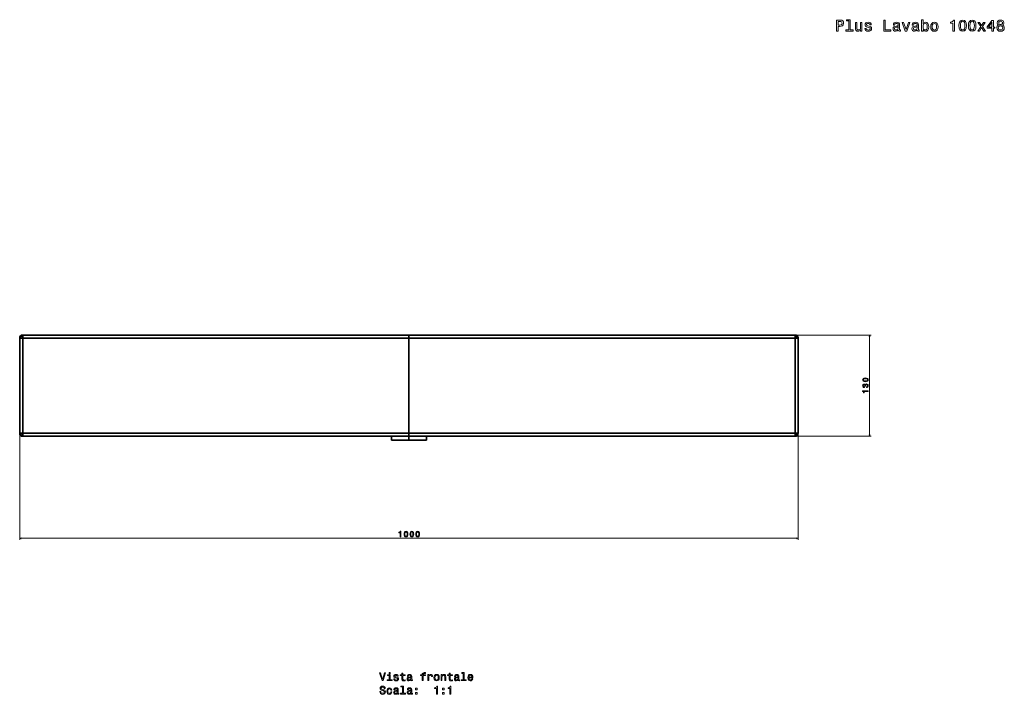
# Model space of a CAD drawing. Extents: x 86 to 2775, y -79 to 1843.
# Tile 2 of 3: x 86 to 1350, y 977 to 1843. Entities that reach past the tile are written whole.
import ezdxf

# ---------------------------------------------------------------- set-up
doc = ezdxf.new("R2010")
doc.units = 0

msp = doc.modelspace()

# ---------------------------------------------------------------- linework, layer by layer
at = {"color": 7, "lineweight": 35, "ltscale": 0.018781}
for p, q in [((86.3, 1434.2), (85.5, 1434.2)), ((89.5, 1438.2), (89.5, 1437.4)), ((1081.5, 1437.4), (1081.5, 1438.2)), ((85.5, 1312.2), (86.3, 1312.2)), ((89.5, 1308.9), (89.5, 1308.2)), ((1081.5, 1308.2), (1081.5, 1308.9))]:
    msp.add_line(p, q, dxfattribs=at)
at = {"color": 7, "lineweight": 35}
for p, q in [((85.5, 1312.2), (85.5, 1434.2)), ((85.5, 1434.2), (85.5, 1312.2)), ((89.5, 1438.2), (585.5, 1438.2)), ((89.5, 1438.2), (585.5, 1438.2)), ((89.5, 1434.2), (89.5, 1312.2)), ((585.5, 1434.2), (89.5, 1434.2)), ((89.5, 1312.2), (89.5, 1434.2)), ((89.5, 1434.2), (585.5, 1434.2)), ((585.5, 1438.2), (1081.5, 1438.2)), ((585.5, 1438.2), (1081.5, 1438.2)), ((1081.5, 1434.2), (585.5, 1434.2)), ((585.5, 1434.2), (1081.5, 1434.2)), ((585.5, 1312.2), (585.5, 1434.2)), ((585.5, 1434.2), (585.5, 1312.2)), ((1081.5, 1312.2), (1081.5, 1434.2)), ((1081.5, 1434.2), (1081.5, 1312.2)), ((1085.5, 1434.2), (1085.5, 1312.2)), ((1085.5, 1312.2), (1085.5, 1434.2)), ((89.5, 1312.2), (585.5, 1312.2)), ((585.5, 1312.2), (89.5, 1312.2)), ((585.5, 1308.2), (89.5, 1308.2)), ((89.5, 1308.2), (563, 1308.2)), ((585.5, 1303.2), (563, 1303.2)), ((585.5, 1312.2), (1081.5, 1312.2)), ((1081.5, 1312.2), (585.5, 1312.2)), ((1081.5, 1308.2), (585.5, 1308.2)), ((608, 1303.2), (585.5, 1303.2)), ((608, 1308.2), (1081.5, 1308.2))]:
    msp.add_line(p, q, dxfattribs=at)
at = {"color": 7, "lineweight": 35, "ltscale": 0.1}
for p, q in [((85.5, 1434.2), (89.5, 1434.2)), ((89.5, 1434.2), (89.5, 1438.2)), ((585.5, 1434.2), (585.5, 1438.2)), ((585.5, 1438.2), (585.5, 1434.2)), ((1081.5, 1438.2), (1081.5, 1434.2)), ((1081.5, 1434.2), (1085.5, 1434.2)), ((89.5, 1312.2), (85.5, 1312.2)), ((89.5, 1308.2), (89.5, 1312.2)), ((585.5, 1308.2), (585.5, 1312.2)), ((585.5, 1312.2), (585.5, 1308.2)), ((1085.5, 1312.2), (1081.5, 1312.2)), ((1081.5, 1312.2), (1081.5, 1308.2))]:
    msp.add_line(p, q, dxfattribs=at)
at = {"color": 7, "lineweight": 35, "ltscale": 0.081219}
for p, q in [((89.5, 1434.2), (86.3, 1434.2)), ((89.5, 1437.4), (89.5, 1434.2)), ((1081.5, 1434.2), (1081.5, 1437.4)), ((86.3, 1312.2), (89.5, 1312.2)), ((89.5, 1312.2), (89.5, 1308.9)), ((1081.5, 1308.9), (1081.5, 1312.2))]:
    msp.add_line(p, q, dxfattribs=at)
at = {"color": 7, "lineweight": 35, "ltscale": 0.081213}
for p, q in [((1084.8, 1434.2), (1081.5, 1434.2)), ((1081.5, 1312.2), (1084.8, 1312.2))]:
    msp.add_line(p, q, dxfattribs=at)
at = {"color": 7, "lineweight": 13}
for p, q in [((1083.5, 1438.2), (1179.3, 1438.2)), ((1177.3, 1308.2), (1177.3, 1438.2)), ((85.5, 1310.2), (85.5, 1175.1)), ((1083.5, 1308.2), (1179.3, 1308.2)), ((1085.5, 1310.2), (1085.5, 1175.1)), ((85.5, 1177.1), (1085.5, 1177.1))]:
    msp.add_line(p, q, dxfattribs=at)
at = {"color": 7, "lineweight": 35, "ltscale": 0.018787}
for p, q in [((1085.5, 1434.2), (1084.8, 1434.2)), ((1084.8, 1312.2), (1085.5, 1312.2))]:
    msp.add_line(p, q, dxfattribs=at)
at = {"color": 7, "lineweight": 35, "ltscale": 0.125003}
for p, q in [((563, 1308.2), (563, 1303.2)), ((585.5, 1303.2), (585.5, 1308.2)), ((608, 1303.2), (608, 1308.2))]:
    msp.add_line(p, q, dxfattribs=at)
at = {"color": 7, "lineweight": 35, "ltscale": 0.125006}
msp.add_line((585.5, 1308.2), (585.5, 1303.2), dxfattribs=at)
at = {"color": 7, "lineweight": 13}
for points in [[(1134.8, 1828.7), (1136.7, 1828.7), (1136.7, 1834.7), (1138.7, 1834.7), (1140.8, 1834.8), (1142.5, 1835.5), (1143.5, 1836.8), (1143.9, 1838.7), (1143.6, 1840.4), (1142.8, 1841.7), (1141.5, 1842.5), (1139.6, 1842.7), (1134.8, 1842.7)], [(1139.1, 1841), (1140.4, 1840.9), (1141.2, 1840.5), (1141.8, 1839.8), (1141.9, 1838.7), (1141.7, 1837.5), (1141.2, 1836.8), (1140.3, 1836.5), (1139, 1836.4), (1136.7, 1836.4), (1136.7, 1841)], [(1150.6, 1841.7), (1150.6, 1830.2), (1146.9, 1830.2), (1146.9, 1828.7), (1156, 1828.7), (1156, 1830.2), (1152.3, 1830.2), (1152.3, 1843.2), (1147.8, 1843.2), (1147.8, 1841.7)], [(1167.5, 1839.6), (1165.8, 1839.6), (1165.8, 1833.3), (1165.5, 1831.9), (1165, 1830.8), (1164.1, 1830.2), (1162.9, 1830), (1161.9, 1830.1), (1161.3, 1830.6), (1161, 1831.4), (1160.9, 1832.6), (1160.9, 1839.6), (1159.1, 1839.6), (1159.1, 1832.5), (1159.2, 1831), (1159.6, 1829.8), (1160.7, 1828.7), (1162.6, 1828.4), (1163.6, 1828.5), (1164.5, 1828.9), (1165.2, 1829.5), (1165.8, 1830.4), (1165.8, 1828.7), (1167.5, 1828.7)], [(1176.6, 1835.1), (1174.9, 1835.5), (1173.6, 1835.9), (1173.2, 1836.9), (1173.3, 1837.5), (1173.8, 1838), (1174.4, 1838.3), (1175.4, 1838.4), (1176.4, 1838.3), (1177.1, 1838), (1177.6, 1837.4), (1177.8, 1836.7), (1179.5, 1836.7), (1179.5, 1836.7), (1179.2, 1838), (1178.4, 1839.1), (1177.1, 1839.7), (1175.4, 1840), (1173.7, 1839.7), (1172.5, 1839.1), (1171.7, 1838.1), (1171.4, 1836.8), (1171.6, 1835.6), (1172.2, 1834.8), (1173.1, 1834.2), (1174.5, 1833.7), (1176.4, 1833.2), (1177.7, 1832.7), (1178, 1832.3), (1178.1, 1831.7), (1177.9, 1831), (1177.4, 1830.4), (1176.6, 1830.1), (1175.6, 1829.9), (1174.5, 1830.1), (1173.7, 1830.5), (1173.1, 1831.2), (1172.9, 1832.1), (1171.2, 1832.1), (1171.5, 1830.5), (1172.3, 1829.3), (1173.6, 1828.6), (1175.4, 1828.4), (1177.3, 1828.6), (1178.7, 1829.3), (1179.6, 1830.5), (1179.9, 1831.9), (1179.6, 1833.2), (1179, 1834.1), (1178, 1834.6)], [(1195.7, 1828.7), (1204.7, 1828.7), (1204.7, 1830.4), (1197.5, 1830.4), (1197.5, 1842.7), (1195.7, 1842.7)], [(1214.2, 1830.2), (1214.2, 1830.1), (1214.3, 1829.4), (1214.6, 1828.9), (1215.9, 1828.5), (1216.8, 1828.7), (1216.8, 1830.1), (1216.4, 1830), (1215.9, 1830.3), (1215.8, 1831.1), (1215.8, 1836.7), (1215.5, 1838.1), (1214.8, 1839.1), (1213.6, 1839.7), (1211.8, 1840), (1210.2, 1839.7), (1208.9, 1839), (1208.1, 1838), (1207.9, 1836.6), (1207.9, 1836.4), (1209.4, 1836.4), (1209.6, 1837.3), (1210, 1837.9), (1210.8, 1838.2), (1211.8, 1838.4), (1212.8, 1838.3), (1213.5, 1838), (1213.9, 1837.5), (1214, 1836.7), (1214, 1835.9), (1213.6, 1835.5), (1212.8, 1835.3), (1211.3, 1835.1), (1209.6, 1834.7), (1208.4, 1834.1), (1207.6, 1833.1), (1207.4, 1831.6), (1207.6, 1830.3), (1208.2, 1829.3), (1209.2, 1828.6), (1210.6, 1828.4), (1212.5, 1828.8)], [(1214, 1832.5), (1213.7, 1831.5), (1213.1, 1830.7), (1212.1, 1830.2), (1210.9, 1830), (1210.2, 1830.1), (1209.6, 1830.4), (1209.3, 1831), (1209.2, 1831.8), (1209.3, 1832.5), (1209.6, 1833), (1210.9, 1833.5), (1212.5, 1833.8), (1214, 1834.3)], [(1223.1, 1828.7), (1225, 1828.7), (1229, 1839.6), (1227.1, 1839.6), (1224.1, 1830.8), (1221, 1839.6), (1219.1, 1839.6)], [(1238.5, 1830.2), (1238.5, 1830.1), (1238.6, 1829.4), (1238.9, 1828.9), (1240.1, 1828.5), (1241.1, 1828.7), (1241.1, 1830.1), (1240.7, 1830), (1240.1, 1830.3), (1240, 1831.1), (1240, 1836.7), (1239.8, 1838.1), (1239.1, 1839.1), (1237.9, 1839.7), (1236.1, 1840), (1234.4, 1839.7), (1233.2, 1839), (1232.4, 1838), (1232.1, 1836.6), (1232.1, 1836.4), (1233.7, 1836.4), (1233.9, 1837.3), (1234.3, 1837.9), (1235, 1838.2), (1236.1, 1838.4), (1237.1, 1838.3), (1237.8, 1838), (1238.2, 1837.5), (1238.3, 1836.7), (1238.3, 1835.9), (1237.9, 1835.5), (1237.1, 1835.3), (1235.6, 1835.1), (1233.9, 1834.7), (1232.6, 1834.1), (1231.9, 1833.1), (1231.7, 1831.6), (1231.9, 1830.3), (1232.5, 1829.3), (1233.5, 1828.6), (1234.9, 1828.4), (1236.8, 1828.8)], [(1238.3, 1832.5), (1238, 1831.5), (1237.4, 1830.7), (1236.4, 1830.2), (1235.2, 1830), (1234.5, 1830.1), (1233.9, 1830.4), (1233.6, 1831), (1233.5, 1831.8), (1233.6, 1832.5), (1233.9, 1833), (1235.2, 1833.5), (1236.8, 1833.8), (1238.3, 1834.3)], [(1245.9, 1830.4), (1247.2, 1828.9), (1249, 1828.4), (1250.7, 1828.7), (1252, 1829.9), (1252.9, 1831.7), (1253.2, 1834.2), (1252.9, 1836.6), (1252, 1838.4), (1250.7, 1839.6), (1249, 1840), (1247.2, 1839.4), (1246.5, 1838.8), (1245.9, 1837.9), (1245.9, 1843.2), (1244.1, 1843.2), (1244.1, 1828.7), (1245.9, 1828.7)], [(1251.4, 1834.2), (1251.2, 1832.4), (1250.6, 1831), (1249.8, 1830.2), (1248.7, 1830), (1247.5, 1830.2), (1246.6, 1831), (1246.1, 1832.3), (1245.9, 1834.2), (1246.1, 1836), (1246.6, 1837.3), (1247.5, 1838.1), (1248.7, 1838.4), (1249.8, 1838.1), (1250.6, 1837.3), (1251.2, 1836)], [(1255.8, 1834.2), (1256.1, 1831.7), (1257.1, 1829.9), (1258.5, 1828.7), (1260.5, 1828.4), (1262.5, 1828.7), (1263.9, 1829.9), (1264.9, 1831.7), (1265.2, 1834.2), (1264.9, 1836.6), (1263.9, 1838.4), (1262.5, 1839.6), (1260.5, 1840), (1258.5, 1839.6), (1257.1, 1838.4), (1256.1, 1836.6)], [(1257.6, 1834.2), (1257.8, 1836), (1258.4, 1837.3), (1259.3, 1838.1), (1260.5, 1838.4), (1261.7, 1838.1), (1262.6, 1837.3), (1263.2, 1836), (1263.4, 1834.2), (1263.2, 1832.3), (1262.6, 1831), (1261.7, 1830.2), (1260.5, 1829.9), (1259.3, 1830.2), (1258.4, 1831), (1257.8, 1832.3)], [(1284.4, 1828.7), (1286.3, 1828.7), (1286.3, 1842.8), (1284.9, 1842.8), (1284.5, 1841.6), (1283.8, 1840.8), (1282.7, 1840.3), (1281.2, 1840.1), (1281.2, 1838.7), (1284.4, 1838.7)], [(1292.1, 1835.6), (1292.4, 1832.4), (1293.3, 1830.2), (1294.8, 1828.8), (1296.9, 1828.3), (1299, 1828.8), (1300.5, 1830.2), (1301.5, 1832.4), (1301.8, 1835.6), (1301.5, 1838.7), (1301.1, 1840), (1300.5, 1841), (1299, 1842.4), (1296.9, 1842.8), (1294.8, 1842.4), (1293.3, 1841), (1292.4, 1838.7)], [(1294, 1835.6), (1294.2, 1838), (1294.7, 1839.8), (1295.6, 1840.8), (1296.9, 1841.2), (1298.3, 1840.8), (1299.2, 1839.8), (1299.7, 1838), (1299.8, 1835.6), (1299.7, 1833.1), (1299.2, 1831.4), (1298.3, 1830.3), (1296.9, 1830), (1295.6, 1830.3), (1294.7, 1831.4), (1294.2, 1833.1)], [(1304.2, 1835.6), (1304.5, 1832.4), (1305.5, 1830.2), (1307, 1828.8), (1309.1, 1828.3), (1311.2, 1828.8), (1312.7, 1830.2), (1313.6, 1832.4), (1313.9, 1835.6), (1313.6, 1838.7), (1313.2, 1840), (1312.7, 1841), (1311.2, 1842.4), (1309.1, 1842.8), (1307, 1842.4), (1305.5, 1841), (1304.5, 1838.7)], [(1306.2, 1835.6), (1306.3, 1838), (1306.8, 1839.8), (1307.7, 1840.8), (1309.1, 1841.2), (1310.4, 1840.8), (1311.3, 1839.8), (1311.8, 1838), (1312, 1835.6), (1311.8, 1833.1), (1311.3, 1831.4), (1310.4, 1830.3), (1309.1, 1830), (1307.7, 1830.3), (1306.8, 1831.4), (1306.3, 1833.1)], [(1318.3, 1828.7), (1321.1, 1833), (1324, 1828.7), (1326.1, 1828.7), (1322.3, 1834.3), (1325.9, 1839.6), (1323.8, 1839.6), (1321.2, 1835.6), (1318.6, 1839.6), (1316.5, 1839.6), (1320.1, 1834.3), (1316.3, 1828.7)], [(1334.5, 1828.7), (1336.3, 1828.7), (1336.3, 1832.2), (1338.3, 1832.2), (1338.3, 1833.8), (1336.3, 1833.8), (1336.3, 1842.4), (1334.5, 1842.4), (1328.3, 1834), (1328.3, 1832.2), (1334.5, 1832.2)], [(1330, 1833.8), (1334.5, 1840.1), (1334.5, 1833.8)], [(1343, 1836.3), (1342, 1835.7), (1341.3, 1834.9), (1340.8, 1834), (1340.7, 1832.8), (1341, 1831), (1341.9, 1829.6), (1343.5, 1828.7), (1345.5, 1828.3), (1347.5, 1828.7), (1349.1, 1829.6), (1350, 1831), (1350.3, 1832.8), (1350.2, 1834), (1349.7, 1834.9), (1349, 1835.7), (1348, 1836.3), (1348.8, 1836.8), (1349.4, 1837.4), (1349.7, 1838.2), (1349.8, 1839.2), (1349.5, 1840.7), (1348.7, 1841.8), (1347.3, 1842.6), (1345.5, 1842.8), (1343.7, 1842.6), (1342.3, 1841.8), (1341.5, 1840.7), (1341.2, 1839.2), (1341.3, 1838.2), (1341.6, 1837.4)], [(1342.6, 1832.8), (1342.8, 1833.9), (1343.4, 1834.7), (1344.3, 1835.2), (1345.5, 1835.4), (1346.7, 1835.2), (1347.6, 1834.7), (1348.2, 1833.9), (1348.4, 1832.8), (1348.2, 1831.7), (1347.6, 1830.8), (1346.7, 1830.2), (1345.5, 1830), (1344.3, 1830.2), (1343.4, 1830.8), (1342.8, 1831.7)], [(1343.1, 1839.1), (1343.2, 1840), (1343.7, 1840.6), (1344.5, 1841.1), (1345.5, 1841.2), (1346.5, 1841.1), (1347.3, 1840.6), (1347.8, 1840), (1348, 1839.1), (1347.8, 1838.2), (1347.3, 1837.5), (1346.5, 1837), (1345.5, 1836.9), (1344.5, 1837), (1343.7, 1837.5), (1343.2, 1838.2)], [(1171.9, 1378.2), (1173.5, 1378.4), (1174.6, 1378.8), (1175.3, 1379.6), (1175.5, 1380.6), (1175.3, 1381.7), (1174.6, 1382.4), (1173.5, 1382.9), (1171.9, 1383.1), (1170.4, 1382.9), (1169.7, 1382.7), (1169.2, 1382.4), (1168.5, 1381.7), (1168.3, 1380.6), (1168.5, 1379.6), (1169.2, 1378.8), (1170.4, 1378.4)], [(1171.9, 1379.2), (1170.7, 1379.3), (1169.8, 1379.5), (1169.3, 1380), (1169.1, 1380.6), (1169.3, 1381.3), (1169.8, 1381.8), (1170.7, 1382), (1171.9, 1382.1), (1173.2, 1382), (1174, 1381.8), (1174.5, 1381.3), (1174.7, 1380.6), (1174.5, 1380), (1174, 1379.5), (1173.2, 1379.3)], [(1173.1, 1370.6), (1173.2, 1370.6), (1174.2, 1370.8), (1174.9, 1371.3), (1175.4, 1372), (1175.5, 1373), (1175.4, 1374.1), (1174.9, 1374.8), (1174.2, 1375.3), (1173.3, 1375.5), (1172.7, 1375.4), (1172.2, 1375.2), (1171.9, 1374.9), (1171.6, 1374.4), (1171, 1375), (1170.2, 1375.3), (1169.4, 1375.1), (1168.8, 1374.7), (1168.4, 1374), (1168.3, 1373), (1168.5, 1372.1), (1168.9, 1371.4), (1169.6, 1370.9), (1170.5, 1370.8), (1170.6, 1370.8), (1170.6, 1371.7), (1170, 1371.8), (1169.5, 1372), (1169.2, 1372.5), (1169.1, 1373.1), (1169.2, 1373.6), (1169.4, 1374), (1169.8, 1374.2), (1170.2, 1374.3), (1170.7, 1374.2), (1171, 1373.9), (1171.2, 1373.5), (1171.3, 1373), (1171.3, 1372.6), (1172.1, 1372.6), (1172.1, 1373.1), (1172.2, 1373.7), (1172.4, 1374.2), (1172.8, 1374.4), (1173.3, 1374.5), (1173.9, 1374.4), (1174.3, 1374.1), (1174.6, 1373.7), (1174.7, 1373.1), (1174.6, 1372.4), (1174.3, 1372), (1173.8, 1371.7), (1173.1, 1371.6)], [(1175.3, 1365.5), (1175.3, 1366.4), (1168.3, 1366.4), (1168.3, 1365.8), (1168.9, 1365.6), (1169.3, 1365.2), (1169.6, 1364.7), (1169.6, 1363.9), (1170.4, 1363.9), (1170.4, 1365.5)], [(574.1, 1179.1), (575, 1179.1), (575, 1186.2), (574.4, 1186.2), (574.2, 1185.5), (573.8, 1185.1), (573.3, 1184.9), (572.5, 1184.8), (572.5, 1184.1), (574.1, 1184.1)], [(579.3, 1182.5), (579.5, 1180.9), (580, 1179.8), (580.7, 1179.1), (581.8, 1178.9), (582.8, 1179.1), (583.6, 1179.8), (584, 1180.9), (584.2, 1182.5), (584, 1184.1), (583.8, 1184.7), (583.6, 1185.2), (582.8, 1185.9), (581.8, 1186.2), (580.7, 1185.9), (580, 1185.2), (579.5, 1184.1)], [(580.3, 1182.5), (580.4, 1183.7), (580.7, 1184.6), (581.1, 1185.1), (581.8, 1185.3), (582.4, 1185.1), (582.9, 1184.6), (583.2, 1183.7), (583.2, 1182.5), (583.2, 1181.3), (582.9, 1180.4), (582.4, 1179.9), (581.8, 1179.7), (581.1, 1179.9), (580.7, 1180.4), (580.4, 1181.3)], [(586.8, 1182.5), (587, 1180.9), (587.4, 1179.8), (588.2, 1179.1), (589.3, 1178.9), (590.3, 1179.1), (591, 1179.8), (591.5, 1180.9), (591.7, 1182.5), (591.5, 1184.1), (591.3, 1184.7), (591, 1185.2), (590.3, 1185.9), (589.3, 1186.2), (588.2, 1185.9), (587.4, 1185.2), (587, 1184.1)], [(587.8, 1182.5), (587.9, 1183.7), (588.1, 1184.6), (588.6, 1185.1), (589.3, 1185.3), (589.9, 1185.1), (590.4, 1184.6), (590.6, 1183.7), (590.7, 1182.5), (590.6, 1181.3), (590.4, 1180.4), (589.9, 1179.9), (589.3, 1179.7), (588.6, 1179.9), (588.1, 1180.4), (587.9, 1181.3)], [(594.3, 1182.5), (594.4, 1180.9), (594.9, 1179.8), (595.7, 1179.1), (596.7, 1178.9), (597.8, 1179.1), (598.5, 1179.8), (599, 1180.9), (599.1, 1182.5), (599, 1184.1), (598.8, 1184.7), (598.5, 1185.2), (597.8, 1185.9), (596.7, 1186.2), (595.7, 1185.9), (594.9, 1185.2), (594.4, 1184.1)], [(595.3, 1182.5), (595.3, 1183.7), (595.6, 1184.6), (596, 1185.1), (596.7, 1185.3), (597.4, 1185.1), (597.8, 1184.6), (598.1, 1183.7), (598.2, 1182.5), (598.1, 1181.3), (597.8, 1180.4), (597.4, 1179.9), (596.7, 1179.7), (596, 1179.9), (595.6, 1180.4), (595.3, 1181.3)], [(554.2, 1004.3), (551.7, 995.8), (549.1, 1004.3), (547.7, 1004.3), (551, 994.3), (552.4, 994.3), (555.6, 1004.3)], [(561.3, 995.4), (561.3, 1001.8), (558, 1001.8), (558, 1000.7), (560, 1000.7), (560, 995.4), (557.4, 995.4), (557.4, 994.3), (563.9, 994.3), (563.9, 995.4)], [(561.3, 1004.6), (560, 1004.6), (560, 1003.2), (561.3, 1003.2)], [(569.8, 998.8), (568.6, 999.1), (567.7, 999.4), (567.4, 1000.1), (567.5, 1000.6), (567.8, 1000.9), (568.3, 1001.1), (569, 1001.2), (569.7, 1001.1), (570.2, 1000.9), (570.6, 1000.5), (570.7, 1000), (571.9, 1000), (571.9, 1000), (571.7, 1000.9), (571.1, 1001.7), (570.2, 1002.1), (569, 1002.3), (567.8, 1002.1), (566.9, 1001.7), (566.3, 1001), (566.1, 1000.1), (566.3, 999.2), (566.7, 998.6), (567.3, 998.2), (568.3, 997.9), (569.7, 997.5), (570.6, 997.1), (570.8, 996.9), (570.9, 996.4), (570.8, 995.9), (570.4, 995.5), (569.9, 995.2), (569.1, 995.1), (568.3, 995.2), (567.7, 995.5), (567.4, 996), (567.2, 996.7), (566, 996.7), (566.2, 995.6), (566.8, 994.7), (567.7, 994.2), (569, 994), (570.4, 994.2), (571.3, 994.7), (572, 995.5), (572.2, 996.6), (572, 997.5), (571.6, 998.1), (570.8, 998.5)], [(576.4, 1000.7), (576.4, 996.8), (576.5, 995.6), (576.9, 994.7), (577.7, 994.2), (579.1, 994), (580.6, 994.1), (580.6, 995.2), (579.5, 995.1), (578.5, 995.2), (578, 995.6), (577.7, 996.2), (577.7, 997), (577.7, 1000.7), (580.6, 1000.7), (580.6, 1001.8), (577.7, 1001.8), (577.7, 1004), (576.4, 1004), (576.4, 1001.8), (574.2, 1001.8), (574.2, 1000.7)], [(588, 995.3), (588, 995.3), (588.1, 994.8), (588.3, 994.4), (589.2, 994.2), (589.9, 994.3), (589.9, 995.2), (589.6, 995.2), (589.2, 995.4), (589.1, 996), (589.1, 1000), (589, 1001), (588.5, 1001.7), (587.6, 1002.1), (586.3, 1002.3), (585.1, 1002.1), (584.2, 1001.6), (583.7, 1000.9), (583.5, 999.9), (583.5, 999.8), (584.6, 999.8), (584.7, 1000.4), (585, 1000.8), (585.6, 1001.1), (586.3, 1001.2), (587, 1001.1), (587.5, 1000.9), (587.8, 1000.5), (587.9, 1000), (587.8, 999.4), (587.6, 999.1), (587, 999), (586, 998.8), (584.7, 998.6), (583.8, 998.1), (583.3, 997.4), (583.2, 996.3), (583.3, 995.4), (583.8, 994.7), (584.5, 994.2), (585.5, 994.1), (586.8, 994.4)], [(602.5, 1000.7), (602.5, 994.3), (603.8, 994.3), (603.8, 1000.7), (606.7, 1000.7), (606.7, 1001.8), (603.8, 1001.8), (603.8, 1002.3), (603.9, 1002.8), (604.2, 1003.2), (604.8, 1003.4), (605.6, 1003.5), (606.7, 1003.5), (606.7, 1004.6), (605.3, 1004.6), (604.1, 1004.5), (603.2, 1004.1), (602.7, 1003.4), (602.5, 1002.5), (602.5, 1001.8), (600.2, 1001.8), (600.2, 1000.7)], [(609.9, 994.3), (611.2, 994.3), (611.2, 998.7), (611.3, 999.8), (611.7, 1000.6), (612.3, 1001), (613.2, 1001.2), (613.8, 1001.1), (614.3, 1000.8), (614.6, 1000.3), (614.7, 999.6), (616, 999.6), (615.8, 1000.8), (615.3, 1001.6), (614.5, 1002.1), (613.4, 1002.3), (612.7, 1002.2), (612.1, 1001.9), (611.5, 1001.4), (611.1, 1000.8), (611.1, 1002), (609.9, 1002)], [(617.7, 998.2), (618, 996.4), (618.6, 995.1), (619.7, 994.3), (621.1, 994), (622.5, 994.3), (623.5, 995.1), (624.2, 996.4), (624.4, 998.2), (624.2, 999.9), (623.5, 1001.2), (622.5, 1002), (621.1, 1002.3), (619.7, 1002), (618.6, 1001.2), (618, 999.9)], [(619, 998.2), (619.2, 999.5), (619.6, 1000.4), (620.2, 1001), (621.1, 1001.2), (622, 1001), (622.6, 1000.4), (623, 999.5), (623.1, 998.2), (623, 996.9), (622.6, 995.9), (622, 995.3), (621.1, 995.1), (620.2, 995.3), (619.6, 995.9), (619.2, 996.9)], [(626.8, 994.3), (628, 994.3), (628, 998.8), (628.2, 999.8), (628.6, 1000.5), (629.2, 1001), (630.1, 1001.2), (630.8, 1001), (631.2, 1000.6), (631.4, 1000), (631.5, 999.1), (631.5, 994.3), (632.8, 994.3), (632.8, 999.4), (632.7, 1000.4), (632.5, 1001.3), (631.6, 1002), (630.3, 1002.3), (629.6, 1002.2), (628.9, 1001.9), (628.4, 1001.5), (628, 1000.9), (628, 1002), (626.8, 1002)], [(637.2, 1000.7), (637.2, 996.8), (637.2, 995.6), (637.6, 994.7), (638.5, 994.2), (639.8, 994), (641.3, 994.1), (641.3, 995.2), (640.2, 995.1), (639.2, 995.2), (638.7, 995.6), (638.5, 996.2), (638.4, 997), (638.4, 1000.7), (641.3, 1000.7), (641.3, 1001.8), (638.4, 1001.8), (638.4, 1004), (637.2, 1004), (637.2, 1001.8), (635, 1001.8), (635, 1000.7)], [(648.7, 995.3), (648.7, 995.3), (648.8, 994.8), (649, 994.4), (649.9, 994.2), (650.6, 994.3), (650.6, 995.2), (650.3, 995.2), (649.9, 995.4), (649.8, 996), (649.8, 1000), (649.7, 1001), (649.2, 1001.7), (648.3, 1002.1), (647.1, 1002.3), (645.8, 1002.1), (644.9, 1001.6), (644.4, 1000.9), (644.2, 999.9), (644.2, 999.8), (645.3, 999.8), (645.4, 1000.4), (645.8, 1000.8), (646.3, 1001.1), (647, 1001.2), (647.7, 1001.1), (648.2, 1000.9), (648.5, 1000.5), (648.6, 1000), (648.6, 999.4), (648.3, 999.1), (647.8, 999), (646.7, 998.8), (645.4, 998.6), (644.6, 998.1), (644, 997.4), (643.9, 996.3), (644, 995.4), (644.5, 994.7), (645.2, 994.2), (646.2, 994.1), (647.5, 994.4)], [(655.3, 1003.6), (655.3, 995.4), (652.7, 995.4), (652.7, 994.3), (659.2, 994.3), (659.2, 995.4), (656.6, 995.4), (656.6, 1004.6), (653.3, 1004.6), (653.3, 1003.6)], [(662.6, 997.8), (667.7, 997.8), (667.7, 998.4), (667.4, 1000), (666.8, 1001.3), (665.8, 1002), (664.5, 1002.3), (663.1, 1002), (662.1, 1001.2), (661.5, 999.9), (661.3, 998.2), (661.5, 996.4), (662.1, 995.1), (663.1, 994.3), (664.4, 994), (665.5, 994.2), (666.5, 994.7), (667.1, 995.5), (667.5, 996.5), (666.3, 996.5), (666, 995.9), (665.6, 995.5), (664.6, 995.2), (663.8, 995.3), (663.1, 995.8), (662.7, 996.6), (662.6, 997.8)], [(662.6, 998.9), (662.7, 999.9), (663.1, 1000.6), (663.7, 1001), (664.5, 1001.2), (665.3, 1001), (665.9, 1000.6), (666.2, 999.9), (666.3, 998.9)], [(549.4, 980.3), (548.1, 980.3), (548.4, 978.8), (549.1, 977.7), (550.2, 977), (551.7, 976.7), (553.2, 977), (554.3, 977.6), (555, 978.6), (555.3, 979.9), (555.1, 981.1), (554.5, 981.9), (553.5, 982.4), (552.2, 982.7), (551, 983), (550.3, 983.3), (549.9, 983.8), (549.8, 984.5), (549.9, 985.2), (550.3, 985.7), (550.8, 986), (551.6, 986.1), (552.4, 986), (553.1, 985.6), (553.5, 984.9), (553.7, 984), (555, 984), (555, 984.1), (554.8, 985.4), (554.1, 986.4), (553, 987.1), (551.6, 987.3), (550.3, 987.1), (549.3, 986.5), (548.6, 985.5), (548.4, 984.3), (548.6, 983.2), (549.1, 982.5), (550, 982), (551.2, 981.6), (552.4, 981.3), (553.2, 981), (553.8, 980.5), (554, 979.8), (553.8, 979), (553.3, 978.4), (552.7, 978.1), (551.8, 978), (550.8, 978.1), (550, 978.6), (549.6, 979.3)], [(577.3, 986.3), (577.3, 978.1), (574.6, 978.1), (574.6, 977), (581.1, 977), (581.1, 978.1), (578.5, 978.1), (578.5, 987.4), (575.3, 987.4), (575.3, 986.3)], [(587.9, 997), (587.7, 996.3), (587.2, 995.7), (586.5, 995.3), (585.7, 995.2), (585.1, 995.2), (584.7, 995.5), (584.5, 995.9), (584.4, 996.4), (584.5, 996.9), (584.7, 997.3), (585.6, 997.7), (586.8, 997.9), (587.9, 998.2)], [(620.8, 977), (622.1, 977), (622.1, 987.1), (621.2, 987.1), (620.9, 986.2), (620.4, 985.6), (619.6, 985.3), (618.5, 985.2), (618.5, 984.1), (620.8, 984.1)], [(638.2, 977), (639.5, 977), (639.5, 987.1), (638.5, 987.1), (638.2, 986.2), (637.7, 985.6), (636.9, 985.3), (635.8, 985.2), (635.8, 984.1), (638.2, 984.1)], [(648.6, 997), (648.4, 996.3), (647.9, 995.7), (647.3, 995.3), (646.4, 995.2), (645.9, 995.2), (645.5, 995.5), (645.2, 995.9), (645.2, 996.4), (645.2, 996.9), (645.4, 997.3), (646.4, 997.7), (647.5, 997.9), (648.6, 998.2)], [(562.3, 982.2), (563.6, 982.2), (563.3, 983.3), (562.7, 984.3), (561.7, 984.8), (560.5, 985), (559.1, 984.7), (558, 983.9), (557.4, 982.6), (557.1, 980.9), (557.4, 979.1), (558, 977.8), (559, 977), (560.4, 976.7), (561.7, 977), (562.6, 977.6), (563.3, 978.5), (563.6, 979.8), (562.4, 979.8), (562.2, 979), (561.8, 978.4), (561.2, 978), (560.5, 977.9), (559.6, 978.1), (559, 978.6), (558.6, 979.6), (558.4, 980.9), (558.6, 982.2), (559, 983.1), (559.6, 983.7), (560.5, 983.9), (561.2, 983.8), (561.8, 983.5), (562.2, 982.9)], [(570.7, 978), (570.7, 978), (570.7, 977.5), (570.9, 977.1), (571.9, 976.9), (572.6, 977), (572.6, 978), (572.3, 977.9), (571.9, 978.1), (571.8, 978.7), (571.8, 982.7), (571.6, 983.7), (571.1, 984.4), (570.2, 984.9), (569, 985), (567.8, 984.9), (566.9, 984.4), (566.3, 983.6), (566.1, 982.6), (566.1, 982.5), (567.3, 982.5), (567.4, 983.1), (567.7, 983.5), (568.2, 983.8), (568.9, 983.9), (569.6, 983.8), (570.2, 983.6), (570.5, 983.2), (570.6, 982.7), (570.5, 982.1), (570.3, 981.8), (569.7, 981.7), (568.6, 981.6), (567.4, 981.3), (566.5, 980.8), (566, 980.1), (565.8, 979.1), (566, 978.1), (566.4, 977.4), (567.1, 976.9), (568.1, 976.8), (569.5, 977.1)], [(570.5, 979.7), (570.3, 979), (569.9, 978.4), (569.2, 978), (568.3, 977.9), (567.8, 978), (567.4, 978.2), (567.2, 978.6), (567.1, 979.2), (567.1, 979.7), (567.4, 980), (568.3, 980.4), (569.5, 980.6), (570.5, 981)], [(588, 978), (588, 978), (588.1, 977.5), (588.3, 977.1), (589.2, 976.9), (589.9, 977), (589.9, 978), (589.6, 977.9), (589.2, 978.1), (589.1, 978.7), (589.1, 982.7), (589, 983.7), (588.5, 984.4), (587.6, 984.9), (586.3, 985), (585.1, 984.9), (584.2, 984.4), (583.7, 983.6), (583.5, 982.6), (583.5, 982.5), (584.6, 982.5), (584.7, 983.1), (585, 983.5), (585.6, 983.8), (586.3, 983.9), (587, 983.8), (587.5, 983.6), (587.8, 983.2), (587.9, 982.7), (587.8, 982.1), (587.6, 981.8), (587, 981.7), (586, 981.6), (584.7, 981.3), (583.8, 980.8), (583.3, 980.1), (583.2, 979.1), (583.3, 978.1), (583.8, 977.4), (584.5, 976.9), (585.5, 976.8), (586.8, 977.1)], [(587.9, 979.7), (587.7, 979), (587.2, 978.4), (586.5, 978), (585.7, 977.9), (585.1, 978), (584.7, 978.2), (584.5, 978.6), (584.4, 979.2), (584.5, 979.7), (584.7, 980), (585.6, 980.4), (586.8, 980.6), (587.9, 981)], [(594.1, 982.6), (596.1, 982.6), (596.1, 984.8), (594.1, 984.8)], [(594.1, 977), (596.1, 977), (596.1, 979.2), (594.1, 979.2)], [(628.8, 982.6), (630.8, 982.6), (630.8, 984.8), (628.8, 984.8)], [(628.8, 977), (630.8, 977), (630.8, 979.2), (628.8, 979.2)]]:
    msp.add_lwpolyline(points, close=True, dxfattribs=at)
for points in [[(1177.9, 1436.2), (1177.3, 1438.2), (1176.8, 1436.2)], [(1176.8, 1310.1), (1177.3, 1308.2), (1177.9, 1310.1)], [(87.4, 1177.6), (85.5, 1177.1), (87.4, 1176.6)], [(1083.6, 1176.6), (1085.5, 1177.1), (1083.6, 1177.6)]]:
    msp.add_lwpolyline(points, dxfattribs=at)
at = {"color": 7, "lineweight": 35}
for centre, radius, start, end in [((89.5, 1434.2), 4, 90, 180), ((89.5, 1434.2), 4, 90, 180), ((1081.5, 1434.2), 4, 360, 90), ((1081.5, 1434.2), 4, 360, 90), ((1081.5, 1434.2), 3.99, 64.8654, 69.3606), ((1081.5, 1434.2), 3.99, 359.9759, 33.8355), ((89.5, 1312.2), 4, 180, 270), ((89.5, 1312.2), 4, 180, 270), ((89.5, 1312.2), 3.99, 199.2508, 204.6818), ((89.5, 1312.2), 3.99, 234.8944, 270.0256), ((1081.5, 1312.2), 4, 270, 0), ((1081.5, 1312.2), 4, 270, 0), ((1081.5, 1312.2), 4, 270.0021, 359.9979)]:
    msp.add_arc(centre, radius, start, end, dxfattribs=at)
for centre, major_axis, start_param, end_param in [((89.5, 1434.2), (-2.83, -2.83), 4.100636, 5.324142), ((89.5, 1434.2), (-2.83, -2.83), 4.100636, 5.324142), ((1081.5, 1434.2), (2.83, -2.83), 0.959043, 2.182549), ((1081.5, 1434.2), (2.83, -2.83), 0.959043, 2.182549), ((89.5, 1312.2), (2.83, -2.83), 4.100636, 5.324142), ((89.5, 1312.2), (2.83, -2.83), 4.100636, 5.324142), ((1081.5, 1312.2), (2.83, 2.83), 4.100636, 5.324142), ((1081.5, 1312.2), (2.83, 2.83), 4.100636, 5.324142)]:
    msp.add_ellipse(centre, major_axis=major_axis, ratio=0.701531, start_param=start_param, end_param=end_param, dxfattribs=at)

doc.saveas('drawing.dxf')
